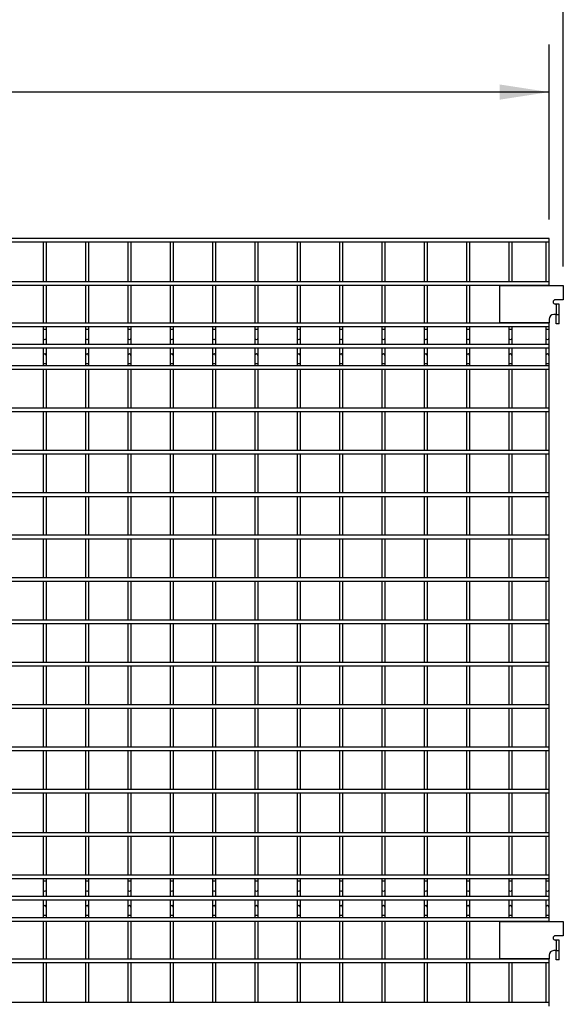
# Model space of a CAD drawing. Header units: inches. Extents: x 0.2 to 10.8, y 0.2 to 8.2.
# Tile 9 of 48: x 4.2 to 5.6, y 2.9 to 5.5. Entities that reach past the tile are written whole.
import ezdxf

# ---------------------------------------------------------------- set-up
doc = ezdxf.new("R2010")
doc.units = ezdxf.units.IN
doc.header["$MEASUREMENT"] = 0
doc.layers.add('DIMENSIONS', color=140, linetype='Continuous', lineweight=25)
doc.styles.add('SLDTEXTSTYLE0', font='TXT', dxfattribs={"width": 0.7})
doc.dimstyles.new('SLDDIMSTYLE0', dxfattribs={"dimtxt": 0.084961, "dimasz": 0.13, "dimexe": 0, "dimexo": 0.0625, "dimgap": 0.02124, "dimtad": 0, "dimtih": 1, "dimtoh": 1, "dimlfac": 18, "dimrnd": 1e-09, "dimzin": 12, "dimdsep": 46, "dimtxsty": 'SLDTEXTSTYLE0', "dimsah": 1, "dimcen": 0.09, "dimadec": 0, "dimazin": 3, "dimtfac": 1, "dimtofl": 0, "dimtmove": 0, "dimatfit": 3, "dimfxl": 0, "dimfrac": 2, "dimtolj": 1, "dimtzin": 12, "dimarcsym": 0})

# ---------------------------------------------------------------- blocks, each defined once
blk = doc.blocks.new('_D')
at = {"layer": 'DIMENSIONS'}
for p, q in [((1.7205, 4.9974), (1.7205, 5.4565)), ((5.6044, 4.9974), (5.6044, 5.4565)), ((1.7205, 5.3315), (3.3699, 5.3315)), ((3.485, 5.3315), (3.4565, 5.3315)), ((3.4565, 5.3315), (3.4565, 5.1965)), ((3.8788, 5.3315), (3.9074, 5.3315)), ((3.9074, 5.3315), (3.9074, 5.1965)), ((5.6044, 5.3315), (3.994, 5.3315)), ((3.4565, 5.1965), (3.485, 5.1965)), ((3.9074, 5.1965), (3.8788, 5.1965))]:
    blk.add_line(p, q, dxfattribs=at)
for points in [[(1.7205, 5.3315), (1.8505, 5.3115), (1.8505, 5.3515)], [(5.6044, 5.3315), (5.4744, 5.3515), (5.4744, 5.3115)]]:
    blk.add_solid(points, dxfattribs=at)
at = {"layer": 'DIMENSIONS', "char_height": 0.08333, "attachment_point": 1, "style": 'SLDTEXTSTYLE0'}
for s, insert in [('69.91', (3.5203, 5.4579)), ('1775.7', (3.485, 5.3039))]:
    blk.add_mtext(s, dxfattribs=dict(at, insert=insert))
blk = doc.blocks.new('_D_1')
at = {"layer": 'DIMENSIONS'}
for p, q in [((1.6834, 4.8741), (1.6834, 5.8372)), ((5.6416, 4.8741), (5.6416, 5.8372)), ((1.6834, 5.7122), (3.3699, 5.7122)), ((3.485, 5.7122), (3.4565, 5.7122)), ((3.4565, 5.7122), (3.4565, 5.5772)), ((3.8788, 5.7122), (3.9074, 5.7122)), ((3.9074, 5.7122), (3.9074, 5.5772)), ((5.6416, 5.7122), (3.994, 5.7122)), ((3.4565, 5.5772), (3.485, 5.5772)), ((3.9074, 5.5772), (3.8788, 5.5772))]:
    blk.add_line(p, q, dxfattribs=at)
for points in [[(1.6834, 5.7122), (1.8134, 5.6922), (1.8134, 5.7322)], [(5.6416, 5.7122), (5.5116, 5.7322), (5.5116, 5.6922)]]:
    blk.add_solid(points, dxfattribs=at)
at = {"layer": 'DIMENSIONS', "char_height": 0.08333, "attachment_point": 1, "style": 'SLDTEXTSTYLE0'}
for s, insert in [('71.25', (3.5203, 5.8386)), ('1809.7', (3.485, 5.6846))]:
    blk.add_mtext(s, dxfattribs=dict(at, insert=insert))

msp = doc.modelspace()

# ---------------------------------------------------------------- linework, layer by layer
for p, q in [((5.60442, 4.9474), (1.72053, 4.9474)), ((1.72053, 4.93851), (5.60442, 4.93851)), ((4.27608, 4.93851), (4.27608, 4.83351)), ((4.28497, 4.83351), (4.28497, 4.93851)), ((4.3872, 4.93851), (4.3872, 4.83351)), ((4.39608, 4.83351), (4.39608, 4.93851)), ((4.49831, 4.93851), (4.49831, 4.83351)), ((4.5072, 4.83351), (4.5072, 4.93851)), ((4.60942, 4.93851), (4.60942, 4.83351)), ((4.61831, 4.83351), (4.61831, 4.93851)), ((4.72053, 4.93851), (4.72053, 4.83351)), ((4.72942, 4.83351), (4.72942, 4.93851)), ((4.83164, 4.93851), (4.83164, 4.83351)), ((4.84053, 4.83351), (4.84053, 4.93851)), ((4.94275, 4.93851), (4.94275, 4.83351)), ((4.95164, 4.83351), (4.95164, 4.93851)), ((5.05386, 4.93851), (5.05386, 4.83351)), ((5.06275, 4.83351), (5.06275, 4.93851)), ((5.16497, 4.93851), (5.16497, 4.83351)), ((5.17386, 4.83351), (5.17386, 4.93851)), ((5.27608, 4.93851), (5.27608, 4.83351)), ((5.28497, 4.83351), (5.28497, 4.93851)), ((5.3872, 4.93851), (5.3872, 4.83351)), ((5.39608, 4.83351), (5.39608, 4.93851)), ((5.49831, 4.93851), (5.49831, 4.83351)), ((5.5072, 4.83351), (5.5072, 4.93851)), ((5.59553, 4.93851), (5.59553, 4.83351)), ((5.60442, 4.93851), (5.60442, 4.9474)), ((5.60442, 4.83351), (5.60442, 4.93851)), ((5.60442, 4.83351), (1.72053, 4.83351)), ((5.60442, 4.82463), (5.60442, 4.83351)), ((1.72053, 4.82463), (5.60442, 4.82463)), ((4.27608, 4.82463), (4.27608, 4.72518)), ((4.28497, 4.72518), (4.28497, 4.82463)), ((4.3872, 4.82463), (4.3872, 4.72518)), ((4.39608, 4.72518), (4.39608, 4.82463)), ((4.49831, 4.82463), (4.49831, 4.72518)), ((4.5072, 4.72518), (4.5072, 4.82463)), ((4.60942, 4.82463), (4.60942, 4.72518)), ((4.61831, 4.72518), (4.61831, 4.82463)), ((4.72053, 4.82463), (4.72053, 4.72518)), ((4.72942, 4.72518), (4.72942, 4.82463)), ((4.83164, 4.82463), (4.83164, 4.72518)), ((4.84053, 4.72518), (4.84053, 4.82463)), ((4.94275, 4.82463), (4.94275, 4.72518)), ((4.95164, 4.72518), (4.95164, 4.82463)), ((5.05386, 4.82463), (5.05386, 4.72518)), ((5.06275, 4.72518), (5.06275, 4.82463)), ((5.16497, 4.82463), (5.16497, 4.72518)), ((5.17386, 4.72518), (5.17386, 4.82463)), ((5.27608, 4.82463), (5.27608, 4.72518)), ((5.28497, 4.72518), (5.28497, 4.82463)), ((5.3872, 4.82463), (5.3872, 4.72518)), ((5.39608, 4.72518), (5.39608, 4.82463)), ((5.47492, 4.72608), (5.47492, 4.82414)), ((5.47492, 4.82414), (5.64158, 4.82414)), ((5.49831, 4.82463), (5.49831, 4.82414)), ((5.5072, 4.82414), (5.5072, 4.82463)), ((5.59553, 4.82463), (5.59553, 4.82414)), ((5.60442, 4.82414), (5.60442, 4.82463)), ((5.64158, 4.82414), (5.64158, 4.78664)), ((5.64158, 4.78664), (5.62047, 4.78664)), ((5.62292, 4.77553), (5.62047, 4.77553)), ((5.62292, 4.77553), (5.62292, 4.74775)), ((5.63036, 4.77553), (5.62292, 4.77553)), ((5.63036, 4.74775), (5.63036, 4.77553)), ((5.60442, 4.73564), (5.60442, 4.72608)), ((5.62292, 4.74775), (5.61653, 4.74775)), ((5.62292, 4.74775), (5.63036, 4.74775)), ((5.62292, 4.72342), (5.62292, 4.74775)), ((5.63036, 4.72342), (5.63036, 4.74775)), ((5.60442, 4.72518), (1.72053, 4.72518)), ((1.72053, 4.71629), (5.60442, 4.71629)), ((4.27608, 4.71629), (4.27608, 4.70885)), ((4.27608, 4.70885), (4.27608, 4.6869)), ((4.28053, 4.70885), (4.27608, 4.70885)), ((4.28497, 4.70885), (4.28053, 4.70885)), ((4.28497, 4.70885), (4.28497, 4.71629)), ((4.28497, 4.6869), (4.28497, 4.70885)), ((4.3872, 4.71629), (4.3872, 4.70885)), ((4.3872, 4.70885), (4.3872, 4.6869)), ((4.39164, 4.70885), (4.3872, 4.70885)), ((4.39608, 4.70885), (4.39164, 4.70885)), ((4.39608, 4.70885), (4.39608, 4.71629)), ((4.39608, 4.6869), (4.39608, 4.70885)), ((4.49831, 4.71629), (4.49831, 4.70885)), ((4.49831, 4.70885), (4.49831, 4.6869)), ((4.50275, 4.70885), (4.49831, 4.70885)), ((4.5072, 4.70885), (4.50275, 4.70885)), ((4.5072, 4.70885), (4.5072, 4.71629)), ((4.5072, 4.6869), (4.5072, 4.70885)), ((4.60942, 4.71629), (4.60942, 4.70885)), ((4.60942, 4.70885), (4.60942, 4.6869)), ((4.61386, 4.70885), (4.60942, 4.70885)), ((4.61831, 4.70885), (4.61386, 4.70885)), ((4.61831, 4.70885), (4.61831, 4.71629)), ((4.61831, 4.6869), (4.61831, 4.70885)), ((4.72053, 4.71629), (4.72053, 4.70885)), ((4.72053, 4.70885), (4.72053, 4.6869)), ((4.72497, 4.70885), (4.72053, 4.70885)), ((4.72942, 4.70885), (4.72497, 4.70885)), ((4.72942, 4.70885), (4.72942, 4.71629)), ((4.72942, 4.6869), (4.72942, 4.70885)), ((4.83164, 4.71629), (4.83164, 4.70885)), ((4.83164, 4.70885), (4.83164, 4.6869)), ((4.83608, 4.70885), (4.83164, 4.70885)), ((4.84053, 4.70885), (4.83608, 4.70885)), ((4.84053, 4.70885), (4.84053, 4.71629)), ((4.84053, 4.6869), (4.84053, 4.70885)), ((4.94275, 4.71629), (4.94275, 4.70885)), ((4.94275, 4.70885), (4.94275, 4.6869)), ((4.9472, 4.70885), (4.94275, 4.70885)), ((4.95164, 4.70885), (4.9472, 4.70885)), ((4.95164, 4.70885), (4.95164, 4.71629)), ((4.95164, 4.6869), (4.95164, 4.70885)), ((5.05386, 4.71629), (5.05386, 4.70885)), ((5.05386, 4.70885), (5.05386, 4.6869)), ((5.05831, 4.70885), (5.05386, 4.70885)), ((5.06275, 4.70885), (5.05831, 4.70885)), ((5.06275, 4.70885), (5.06275, 4.71629)), ((5.06275, 4.6869), (5.06275, 4.70885)), ((5.16497, 4.71629), (5.16497, 4.70885)), ((5.16497, 4.70885), (5.16497, 4.6869)), ((5.16942, 4.70885), (5.16497, 4.70885)), ((5.17386, 4.70885), (5.16942, 4.70885)), ((5.17386, 4.70885), (5.17386, 4.71629)), ((5.17386, 4.6869), (5.17386, 4.70885)), ((5.27608, 4.71629), (5.27608, 4.70885)), ((5.27608, 4.70885), (5.27608, 4.6869)), ((5.28053, 4.70885), (5.27608, 4.70885)), ((5.28497, 4.70885), (5.28053, 4.70885)), ((5.28497, 4.70885), (5.28497, 4.71629)), ((5.28497, 4.6869), (5.28497, 4.70885)), ((5.3872, 4.71629), (5.3872, 4.70885)), ((5.3872, 4.70885), (5.3872, 4.6869)), ((5.39164, 4.70885), (5.3872, 4.70885)), ((5.39608, 4.70885), (5.39164, 4.70885)), ((5.39608, 4.70885), (5.39608, 4.71629)), ((5.39608, 4.6869), (5.39608, 4.70885)), ((5.60442, 4.72608), (5.47492, 4.72608)), ((5.49831, 4.72608), (5.49831, 4.72518)), ((5.49831, 4.71629), (5.49831, 4.70885)), ((5.49831, 4.70885), (5.49831, 4.6869)), ((5.50275, 4.70885), (5.49831, 4.70885)), ((5.5072, 4.70885), (5.50275, 4.70885)), ((5.5072, 4.72518), (5.5072, 4.72608)), ((5.5072, 4.70885), (5.5072, 4.71629)), ((5.5072, 4.6869), (5.5072, 4.70885)), ((5.59553, 4.72608), (5.59553, 4.72518)), ((5.59553, 4.71629), (5.59553, 4.70885)), ((5.59553, 4.70885), (5.59553, 4.6869)), ((5.59997, 4.70885), (5.59553, 4.70885)), ((5.60442, 4.70885), (5.59997, 4.70885)), ((5.60442, 4.72518), (5.60442, 4.72608)), ((5.60442, 4.71629), (5.60442, 4.72518)), ((5.60442, 4.70885), (5.60442, 4.71629)), ((5.60442, 4.6869), (5.60442, 4.70885)), ((5.63036, 4.72342), (5.62292, 4.72342)), ((4.27608, 4.6869), (4.27608, 4.66922)), ((4.28497, 4.66922), (4.28497, 4.6869)), ((4.3872, 4.6869), (4.3872, 4.66922)), ((4.39608, 4.66922), (4.39608, 4.6869)), ((4.49831, 4.6869), (4.49831, 4.66922)), ((4.5072, 4.66922), (4.5072, 4.6869)), ((4.60942, 4.6869), (4.60942, 4.66922)), ((4.61831, 4.66922), (4.61831, 4.6869)), ((4.72053, 4.6869), (4.72053, 4.66922)), ((4.72942, 4.66922), (4.72942, 4.6869)), ((4.83164, 4.6869), (4.83164, 4.66922)), ((4.84053, 4.66922), (4.84053, 4.6869)), ((4.94275, 4.6869), (4.94275, 4.66922)), ((4.95164, 4.66922), (4.95164, 4.6869)), ((5.05386, 4.6869), (5.05386, 4.66922)), ((5.06275, 4.66922), (5.06275, 4.6869)), ((5.16497, 4.6869), (5.16497, 4.66922)), ((5.17386, 4.66922), (5.17386, 4.6869)), ((5.27608, 4.6869), (5.27608, 4.66922)), ((5.28497, 4.66922), (5.28497, 4.6869)), ((5.3872, 4.6869), (5.3872, 4.66922)), ((5.39608, 4.66922), (5.39608, 4.6869)), ((5.49831, 4.6869), (5.49831, 4.66922)), ((5.5072, 4.66922), (5.5072, 4.6869)), ((5.59553, 4.6869), (5.59553, 4.66922)), ((5.60442, 4.66922), (5.60442, 4.6869)), ((5.60442, 4.66922), (1.72053, 4.66922)), ((1.72053, 4.66034), (5.60442, 4.66034)), ((4.27608, 4.66034), (4.27608, 4.6404)), ((4.28497, 4.6404), (4.28497, 4.66034)), ((4.3872, 4.66034), (4.3872, 4.6404)), ((4.39608, 4.6404), (4.39608, 4.66034)), ((4.49831, 4.66034), (4.49831, 4.6404)), ((4.5072, 4.6404), (4.5072, 4.66034)), ((4.60942, 4.66034), (4.60942, 4.6404)), ((4.61831, 4.6404), (4.61831, 4.66034)), ((4.72053, 4.66034), (4.72053, 4.6404)), ((4.72942, 4.6404), (4.72942, 4.66034)), ((4.83164, 4.66034), (4.83164, 4.6404)), ((4.84053, 4.6404), (4.84053, 4.66034)), ((4.94275, 4.66034), (4.94275, 4.6404)), ((4.95164, 4.6404), (4.95164, 4.66034)), ((5.05386, 4.66034), (5.05386, 4.6404)), ((5.06275, 4.6404), (5.06275, 4.66034)), ((5.16497, 4.66034), (5.16497, 4.6404)), ((5.17386, 4.6404), (5.17386, 4.66034)), ((5.27608, 4.66034), (5.27608, 4.6404)), ((5.28497, 4.6404), (5.28497, 4.66034)), ((5.3872, 4.66034), (5.3872, 4.6404)), ((5.39608, 4.6404), (5.39608, 4.66034)), ((5.49831, 4.66034), (5.49831, 4.6404)), ((5.5072, 4.6404), (5.5072, 4.66034)), ((5.59553, 4.66034), (5.59553, 4.6404)), ((5.60442, 4.66034), (5.60442, 4.66922)), ((5.60442, 4.6404), (5.60442, 4.66034)), ((4.27608, 4.6404), (4.27608, 4.61846)), ((4.28497, 4.61846), (4.28497, 4.6404)), ((4.3872, 4.6404), (4.3872, 4.61846)), ((4.39608, 4.61846), (4.39608, 4.6404)), ((4.49831, 4.6404), (4.49831, 4.61846)), ((4.5072, 4.61846), (4.5072, 4.6404)), ((4.60942, 4.6404), (4.60942, 4.61846)), ((4.61831, 4.61846), (4.61831, 4.6404)), ((4.72053, 4.6404), (4.72053, 4.61846)), ((4.72942, 4.61846), (4.72942, 4.6404)), ((4.83164, 4.6404), (4.83164, 4.61846)), ((4.84053, 4.61846), (4.84053, 4.6404)), ((4.94275, 4.6404), (4.94275, 4.61846)), ((4.95164, 4.61846), (4.95164, 4.6404)), ((5.05386, 4.6404), (5.05386, 4.61846)), ((5.06275, 4.61846), (5.06275, 4.6404)), ((5.16497, 4.6404), (5.16497, 4.61846)), ((5.17386, 4.61846), (5.17386, 4.6404)), ((5.27608, 4.6404), (5.27608, 4.61846)), ((5.28497, 4.61846), (5.28497, 4.6404)), ((5.3872, 4.6404), (5.3872, 4.61846)), ((5.39608, 4.61846), (5.39608, 4.6404)), ((5.49831, 4.6404), (5.49831, 4.61846)), ((5.5072, 4.61846), (5.5072, 4.6404)), ((5.59553, 4.6404), (5.59553, 4.61846)), ((5.60442, 4.61846), (5.60442, 4.6404)), ((5.60442, 4.61327), (1.72053, 4.61327)), ((1.72053, 4.60438), (5.60442, 4.60438)), ((4.27608, 4.61846), (4.27608, 4.61327)), ((4.28497, 4.61846), (4.27608, 4.61846)), ((4.27608, 4.60438), (4.27608, 4.50216)), ((4.28497, 4.61327), (4.28497, 4.61846)), ((4.28497, 4.50216), (4.28497, 4.60438)), ((4.3872, 4.61846), (4.3872, 4.61327)), ((4.39608, 4.61846), (4.3872, 4.61846)), ((4.3872, 4.60438), (4.3872, 4.50216)), ((4.39608, 4.61327), (4.39608, 4.61846)), ((4.39608, 4.50216), (4.39608, 4.60438)), ((4.49831, 4.61846), (4.49831, 4.61327)), ((4.5072, 4.61846), (4.49831, 4.61846)), ((4.49831, 4.60438), (4.49831, 4.50216)), ((4.5072, 4.61327), (4.5072, 4.61846)), ((4.5072, 4.50216), (4.5072, 4.60438)), ((4.60942, 4.61846), (4.60942, 4.61327)), ((4.61831, 4.61846), (4.60942, 4.61846)), ((4.60942, 4.60438), (4.60942, 4.50216)), ((4.61831, 4.61327), (4.61831, 4.61846)), ((4.61831, 4.50216), (4.61831, 4.60438)), ((4.72053, 4.61846), (4.72053, 4.61327)), ((4.72942, 4.61846), (4.72053, 4.61846)), ((4.72053, 4.60438), (4.72053, 4.50216)), ((4.72942, 4.61327), (4.72942, 4.61846)), ((4.72942, 4.50216), (4.72942, 4.60438)), ((4.83164, 4.61846), (4.83164, 4.61327)), ((4.84053, 4.61846), (4.83164, 4.61846)), ((4.83164, 4.60438), (4.83164, 4.50216)), ((4.84053, 4.61327), (4.84053, 4.61846)), ((4.84053, 4.50216), (4.84053, 4.60438)), ((4.94275, 4.61846), (4.94275, 4.61327)), ((4.95164, 4.61846), (4.94275, 4.61846)), ((4.94275, 4.60438), (4.94275, 4.50216)), ((4.95164, 4.61327), (4.95164, 4.61846)), ((4.95164, 4.50216), (4.95164, 4.60438)), ((5.05386, 4.61846), (5.05386, 4.61327)), ((5.06275, 4.61846), (5.05386, 4.61846)), ((5.05386, 4.60438), (5.05386, 4.50216)), ((5.06275, 4.61327), (5.06275, 4.61846)), ((5.06275, 4.50216), (5.06275, 4.60438)), ((5.16497, 4.61846), (5.16497, 4.61327)), ((5.17386, 4.61846), (5.16497, 4.61846)), ((5.16497, 4.60438), (5.16497, 4.50216)), ((5.17386, 4.61327), (5.17386, 4.61846)), ((5.17386, 4.50216), (5.17386, 4.60438)), ((5.27608, 4.61846), (5.27608, 4.61327)), ((5.28497, 4.61846), (5.27608, 4.61846)), ((5.27608, 4.60438), (5.27608, 4.50216)), ((5.28497, 4.61327), (5.28497, 4.61846)), ((5.28497, 4.50216), (5.28497, 4.60438)), ((5.3872, 4.61846), (5.3872, 4.61327)), ((5.39608, 4.61846), (5.3872, 4.61846)), ((5.3872, 4.60438), (5.3872, 4.50216)), ((5.39608, 4.61327), (5.39608, 4.61846)), ((5.39608, 4.50216), (5.39608, 4.60438)), ((5.49831, 4.61846), (5.49831, 4.61327)), ((5.5072, 4.61846), (5.49831, 4.61846)), ((5.49831, 4.60438), (5.49831, 4.50216)), ((5.5072, 4.61327), (5.5072, 4.61846)), ((5.5072, 4.50216), (5.5072, 4.60438)), ((5.59553, 4.61846), (5.59553, 4.61327)), ((5.60442, 4.61846), (5.59553, 4.61846)), ((5.59553, 4.60438), (5.59553, 4.50216)), ((5.60442, 4.61327), (5.60442, 4.61846)), ((5.60442, 4.60438), (5.60442, 4.61327)), ((5.60442, 4.50216), (5.60442, 4.60438)), ((5.60442, 4.50216), (1.72053, 4.50216)), ((5.60442, 4.49327), (5.60442, 4.50216)), ((1.72053, 4.49327), (5.60442, 4.49327)), ((4.27608, 4.49327), (4.27608, 4.39105)), ((4.28497, 4.39105), (4.28497, 4.49327)), ((4.3872, 4.49327), (4.3872, 4.39105)), ((4.39608, 4.39105), (4.39608, 4.49327)), ((4.49831, 4.49327), (4.49831, 4.39105)), ((4.5072, 4.39105), (4.5072, 4.49327)), ((4.60942, 4.49327), (4.60942, 4.39105)), ((4.61831, 4.39105), (4.61831, 4.49327)), ((4.72053, 4.49327), (4.72053, 4.39105)), ((4.72942, 4.39105), (4.72942, 4.49327)), ((4.83164, 4.49327), (4.83164, 4.39105)), ((4.84053, 4.39105), (4.84053, 4.49327)), ((4.94275, 4.49327), (4.94275, 4.39105)), ((4.95164, 4.39105), (4.95164, 4.49327)), ((5.05386, 4.49327), (5.05386, 4.39105)), ((5.06275, 4.39105), (5.06275, 4.49327)), ((5.16497, 4.49327), (5.16497, 4.39105)), ((5.17386, 4.39105), (5.17386, 4.49327)), ((5.27608, 4.49327), (5.27608, 4.39105)), ((5.28497, 4.39105), (5.28497, 4.49327)), ((5.3872, 4.49327), (5.3872, 4.39105)), ((5.39608, 4.39105), (5.39608, 4.49327)), ((5.49831, 4.49327), (5.49831, 4.39105)), ((5.5072, 4.39105), (5.5072, 4.49327)), ((5.59553, 4.49327), (5.59553, 4.39105)), ((5.60442, 4.39105), (5.60442, 4.49327)), ((5.60442, 4.39105), (1.72053, 4.39105)), ((5.60442, 4.38216), (5.60442, 4.39105)), ((1.72053, 4.38216), (5.60442, 4.38216)), ((4.27608, 4.38216), (4.27608, 4.27993)), ((4.28497, 4.27993), (4.28497, 4.38216)), ((4.3872, 4.38216), (4.3872, 4.27993)), ((4.39608, 4.27993), (4.39608, 4.38216)), ((4.49831, 4.38216), (4.49831, 4.27993)), ((4.5072, 4.27993), (4.5072, 4.38216)), ((4.60942, 4.38216), (4.60942, 4.27993)), ((4.61831, 4.27993), (4.61831, 4.38216)), ((4.72053, 4.38216), (4.72053, 4.27993)), ((4.72942, 4.27993), (4.72942, 4.38216)), ((4.83164, 4.38216), (4.83164, 4.27993)), ((4.84053, 4.27993), (4.84053, 4.38216)), ((4.94275, 4.38216), (4.94275, 4.27993)), ((4.95164, 4.27993), (4.95164, 4.38216)), ((5.05386, 4.38216), (5.05386, 4.27993)), ((5.06275, 4.27993), (5.06275, 4.38216)), ((5.16497, 4.38216), (5.16497, 4.27993)), ((5.17386, 4.27993), (5.17386, 4.38216)), ((5.27608, 4.38216), (5.27608, 4.27993)), ((5.28497, 4.27993), (5.28497, 4.38216)), ((5.3872, 4.38216), (5.3872, 4.27993)), ((5.39608, 4.27993), (5.39608, 4.38216)), ((5.49831, 4.38216), (5.49831, 4.27993)), ((5.5072, 4.27993), (5.5072, 4.38216)), ((5.59553, 4.38216), (5.59553, 4.27993)), ((5.60442, 4.27993), (5.60442, 4.38216)), ((5.60442, 4.27993), (1.72053, 4.27993)), ((1.72053, 4.27105), (5.60442, 4.27105)), ((4.27608, 4.27105), (4.27608, 4.16882)), ((4.28497, 4.16882), (4.28497, 4.27105)), ((4.3872, 4.27105), (4.3872, 4.16882)), ((4.39608, 4.16882), (4.39608, 4.27105)), ((4.49831, 4.27105), (4.49831, 4.16882)), ((4.5072, 4.16882), (4.5072, 4.27105)), ((4.60942, 4.27105), (4.60942, 4.16882)), ((4.61831, 4.16882), (4.61831, 4.27105)), ((4.72053, 4.27105), (4.72053, 4.16882)), ((4.72942, 4.16882), (4.72942, 4.27105)), ((4.83164, 4.27105), (4.83164, 4.16882)), ((4.84053, 4.16882), (4.84053, 4.27105)), ((4.94275, 4.27105), (4.94275, 4.16882)), ((4.95164, 4.16882), (4.95164, 4.27105)), ((5.05386, 4.27105), (5.05386, 4.16882)), ((5.06275, 4.16882), (5.06275, 4.27105)), ((5.16497, 4.27105), (5.16497, 4.16882)), ((5.17386, 4.16882), (5.17386, 4.27105)), ((5.27608, 4.27105), (5.27608, 4.16882)), ((5.28497, 4.16882), (5.28497, 4.27105)), ((5.3872, 4.27105), (5.3872, 4.16882)), ((5.39608, 4.16882), (5.39608, 4.27105)), ((5.49831, 4.27105), (5.49831, 4.16882)), ((5.5072, 4.16882), (5.5072, 4.27105)), ((5.59553, 4.27105), (5.59553, 4.16882)), ((5.60442, 4.27105), (5.60442, 4.27993)), ((5.60442, 4.16882), (5.60442, 4.27105)), ((5.60442, 4.16882), (1.72053, 4.16882)), ((1.72053, 4.15993), (5.60442, 4.15993)), ((4.27608, 4.15993), (4.27608, 4.05771)), ((4.28497, 4.05771), (4.28497, 4.15993)), ((4.3872, 4.15993), (4.3872, 4.05771)), ((4.39608, 4.05771), (4.39608, 4.15993)), ((4.49831, 4.15993), (4.49831, 4.05771)), ((4.5072, 4.05771), (4.5072, 4.15993)), ((4.60942, 4.15993), (4.60942, 4.05771)), ((4.61831, 4.05771), (4.61831, 4.15993)), ((4.72053, 4.15993), (4.72053, 4.05771)), ((4.72942, 4.05771), (4.72942, 4.15993)), ((4.83164, 4.15993), (4.83164, 4.05771)), ((4.84053, 4.05771), (4.84053, 4.15993)), ((4.94275, 4.15993), (4.94275, 4.05771)), ((4.95164, 4.05771), (4.95164, 4.15993)), ((5.05386, 4.15993), (5.05386, 4.05771)), ((5.06275, 4.05771), (5.06275, 4.15993)), ((5.16497, 4.15993), (5.16497, 4.05771)), ((5.17386, 4.05771), (5.17386, 4.15993)), ((5.27608, 4.15993), (5.27608, 4.05771)), ((5.28497, 4.05771), (5.28497, 4.15993)), ((5.3872, 4.15993), (5.3872, 4.05771)), ((5.39608, 4.05771), (5.39608, 4.15993)), ((5.49831, 4.15993), (5.49831, 4.05771)), ((5.5072, 4.05771), (5.5072, 4.15993)), ((5.59553, 4.15993), (5.59553, 4.05771)), ((5.60442, 4.15993), (5.60442, 4.16882)), ((5.60442, 4.05771), (5.60442, 4.15993)), ((5.60442, 4.05771), (1.72053, 4.05771)), ((5.60442, 4.04882), (5.60442, 4.05771)), ((1.72053, 4.04882), (5.60442, 4.04882)), ((4.27608, 4.04882), (4.27608, 3.9466)), ((4.28497, 3.9466), (4.28497, 4.04882)), ((4.3872, 4.04882), (4.3872, 3.9466)), ((4.39608, 3.9466), (4.39608, 4.04882)), ((4.49831, 4.04882), (4.49831, 3.9466)), ((4.5072, 3.9466), (4.5072, 4.04882)), ((4.60942, 4.04882), (4.60942, 3.9466)), ((4.61831, 3.9466), (4.61831, 4.04882)), ((4.72053, 4.04882), (4.72053, 3.9466)), ((4.72942, 3.9466), (4.72942, 4.04882)), ((4.83164, 4.04882), (4.83164, 3.9466)), ((4.84053, 3.9466), (4.84053, 4.04882)), ((4.94275, 4.04882), (4.94275, 3.9466)), ((4.95164, 3.9466), (4.95164, 4.04882)), ((5.05386, 4.04882), (5.05386, 3.9466)), ((5.06275, 3.9466), (5.06275, 4.04882)), ((5.16497, 4.04882), (5.16497, 3.9466)), ((5.17386, 3.9466), (5.17386, 4.04882)), ((5.27608, 4.04882), (5.27608, 3.9466)), ((5.28497, 3.9466), (5.28497, 4.04882)), ((5.3872, 4.04882), (5.3872, 3.9466)), ((5.39608, 3.9466), (5.39608, 4.04882)), ((5.49831, 4.04882), (5.49831, 3.9466)), ((5.5072, 3.9466), (5.5072, 4.04882)), ((5.59553, 4.04882), (5.59553, 3.9466)), ((5.60442, 3.9466), (5.60442, 4.04882)), ((5.60442, 3.9466), (1.72053, 3.9466)), ((1.72053, 3.93771), (5.60442, 3.93771)), ((4.27608, 3.93771), (4.27608, 3.83549)), ((4.28497, 3.83549), (4.28497, 3.93771)), ((4.3872, 3.93771), (4.3872, 3.83549)), ((4.39608, 3.83549), (4.39608, 3.93771)), ((4.49831, 3.93771), (4.49831, 3.83549)), ((4.5072, 3.83549), (4.5072, 3.93771)), ((4.60942, 3.93771), (4.60942, 3.83549)), ((4.61831, 3.83549), (4.61831, 3.93771)), ((4.72053, 3.93771), (4.72053, 3.83549)), ((4.72942, 3.83549), (4.72942, 3.93771)), ((4.83164, 3.93771), (4.83164, 3.83549)), ((4.84053, 3.83549), (4.84053, 3.93771)), ((4.94275, 3.93771), (4.94275, 3.83549)), ((4.95164, 3.83549), (4.95164, 3.93771)), ((5.05386, 3.93771), (5.05386, 3.83549)), ((5.06275, 3.83549), (5.06275, 3.93771)), ((5.16497, 3.93771), (5.16497, 3.83549)), ((5.17386, 3.83549), (5.17386, 3.93771)), ((5.27608, 3.93771), (5.27608, 3.83549)), ((5.28497, 3.83549), (5.28497, 3.93771)), ((5.3872, 3.93771), (5.3872, 3.83549)), ((5.39608, 3.83549), (5.39608, 3.93771)), ((5.49831, 3.93771), (5.49831, 3.83549)), ((5.5072, 3.83549), (5.5072, 3.93771)), ((5.59553, 3.93771), (5.59553, 3.83549)), ((5.60442, 3.93771), (5.60442, 3.9466)), ((5.60442, 3.83549), (5.60442, 3.93771)), ((5.60442, 3.83549), (1.72053, 3.83549)), ((1.72053, 3.8266), (5.60442, 3.8266)), ((4.27608, 3.8266), (4.27608, 3.72438)), ((4.28497, 3.72438), (4.28497, 3.8266)), ((4.3872, 3.8266), (4.3872, 3.72438)), ((4.39608, 3.72438), (4.39608, 3.8266)), ((4.49831, 3.8266), (4.49831, 3.72438)), ((4.5072, 3.72438), (4.5072, 3.8266)), ((4.60942, 3.8266), (4.60942, 3.72438)), ((4.61831, 3.72438), (4.61831, 3.8266)), ((4.72053, 3.8266), (4.72053, 3.72438)), ((4.72942, 3.72438), (4.72942, 3.8266)), ((4.83164, 3.8266), (4.83164, 3.72438)), ((4.84053, 3.72438), (4.84053, 3.8266)), ((4.94275, 3.8266), (4.94275, 3.72438)), ((4.95164, 3.72438), (4.95164, 3.8266)), ((5.05386, 3.8266), (5.05386, 3.72438)), ((5.06275, 3.72438), (5.06275, 3.8266)), ((5.16497, 3.8266), (5.16497, 3.72438)), ((5.17386, 3.72438), (5.17386, 3.8266)), ((5.27608, 3.8266), (5.27608, 3.72438)), ((5.28497, 3.72438), (5.28497, 3.8266)), ((5.3872, 3.8266), (5.3872, 3.72438)), ((5.39608, 3.72438), (5.39608, 3.8266)), ((5.49831, 3.8266), (5.49831, 3.72438)), ((5.5072, 3.72438), (5.5072, 3.8266)), ((5.59553, 3.8266), (5.59553, 3.72438)), ((5.60442, 3.8266), (5.60442, 3.83549)), ((5.60442, 3.72438), (5.60442, 3.8266)), ((5.60442, 3.72438), (1.72053, 3.72438)), ((5.60442, 3.71549), (5.60442, 3.72438)), ((1.72053, 3.71549), (5.60442, 3.71549)), ((4.27608, 3.71549), (4.27608, 3.61327)), ((4.28497, 3.61327), (4.28497, 3.71549)), ((4.3872, 3.71549), (4.3872, 3.61327)), ((4.39608, 3.61327), (4.39608, 3.71549)), ((4.49831, 3.71549), (4.49831, 3.61327)), ((4.5072, 3.61327), (4.5072, 3.71549)), ((4.60942, 3.71549), (4.60942, 3.61327)), ((4.61831, 3.61327), (4.61831, 3.71549)), ((4.72053, 3.71549), (4.72053, 3.61327)), ((4.72942, 3.61327), (4.72942, 3.71549)), ((4.83164, 3.71549), (4.83164, 3.61327)), ((4.84053, 3.61327), (4.84053, 3.71549)), ((4.94275, 3.71549), (4.94275, 3.61327)), ((4.95164, 3.61327), (4.95164, 3.71549)), ((5.05386, 3.71549), (5.05386, 3.61327)), ((5.06275, 3.61327), (5.06275, 3.71549)), ((5.16497, 3.71549), (5.16497, 3.61327)), ((5.17386, 3.61327), (5.17386, 3.71549)), ((5.27608, 3.71549), (5.27608, 3.61327)), ((5.28497, 3.61327), (5.28497, 3.71549)), ((5.3872, 3.71549), (5.3872, 3.61327)), ((5.39608, 3.61327), (5.39608, 3.71549)), ((5.49831, 3.71549), (5.49831, 3.61327)), ((5.5072, 3.61327), (5.5072, 3.71549)), ((5.59553, 3.71549), (5.59553, 3.61327)), ((5.60442, 3.61327), (5.60442, 3.71549)), ((5.60442, 3.61327), (1.72053, 3.61327)), ((1.72053, 3.60438), (5.60442, 3.60438)), ((4.27608, 3.60438), (4.27608, 3.50216)), ((4.28497, 3.50216), (4.28497, 3.60438)), ((4.3872, 3.60438), (4.3872, 3.50216)), ((4.39608, 3.50216), (4.39608, 3.60438)), ((4.49831, 3.60438), (4.49831, 3.50216)), ((4.5072, 3.50216), (4.5072, 3.60438)), ((4.60942, 3.60438), (4.60942, 3.50216)), ((4.61831, 3.50216), (4.61831, 3.60438)), ((4.72053, 3.60438), (4.72053, 3.50216)), ((4.72942, 3.50216), (4.72942, 3.60438)), ((4.83164, 3.60438), (4.83164, 3.50216)), ((4.84053, 3.50216), (4.84053, 3.60438)), ((4.94275, 3.60438), (4.94275, 3.50216)), ((4.95164, 3.50216), (4.95164, 3.60438)), ((5.05386, 3.60438), (5.05386, 3.50216)), ((5.06275, 3.50216), (5.06275, 3.60438)), ((5.16497, 3.60438), (5.16497, 3.50216)), ((5.17386, 3.50216), (5.17386, 3.60438)), ((5.27608, 3.60438), (5.27608, 3.50216)), ((5.28497, 3.50216), (5.28497, 3.60438)), ((5.3872, 3.60438), (5.3872, 3.50216)), ((5.39608, 3.50216), (5.39608, 3.60438)), ((5.49831, 3.60438), (5.49831, 3.50216)), ((5.5072, 3.50216), (5.5072, 3.60438)), ((5.59553, 3.60438), (5.59553, 3.50216)), ((5.60442, 3.60438), (5.60442, 3.61327)), ((5.60442, 3.50216), (5.60442, 3.60438)), ((5.60442, 3.50216), (1.72053, 3.50216)), ((1.72053, 3.49327), (5.60442, 3.49327)), ((4.27608, 3.49327), (4.27608, 3.38827)), ((4.28497, 3.38827), (4.28497, 3.49327)), ((4.3872, 3.49327), (4.3872, 3.38827)), ((4.39608, 3.38827), (4.39608, 3.49327)), ((4.49831, 3.49327), (4.49831, 3.38827)), ((4.5072, 3.38827), (4.5072, 3.49327)), ((4.60942, 3.49327), (4.60942, 3.38827)), ((4.61831, 3.38827), (4.61831, 3.49327)), ((4.72053, 3.49327), (4.72053, 3.38827)), ((4.72942, 3.38827), (4.72942, 3.49327)), ((4.83164, 3.49327), (4.83164, 3.38827)), ((4.84053, 3.38827), (4.84053, 3.49327)), ((4.94275, 3.49327), (4.94275, 3.38827)), ((4.95164, 3.38827), (4.95164, 3.49327)), ((5.05386, 3.49327), (5.05386, 3.38827)), ((5.06275, 3.38827), (5.06275, 3.49327)), ((5.16497, 3.49327), (5.16497, 3.38827)), ((5.17386, 3.38827), (5.17386, 3.49327)), ((5.27608, 3.49327), (5.27608, 3.38827)), ((5.28497, 3.38827), (5.28497, 3.49327)), ((5.3872, 3.49327), (5.3872, 3.38827)), ((5.39608, 3.38827), (5.39608, 3.49327)), ((5.49831, 3.49327), (5.49831, 3.38827)), ((5.5072, 3.38827), (5.5072, 3.49327)), ((5.59553, 3.49327), (5.59553, 3.38827)), ((5.60442, 3.49327), (5.60442, 3.50216)), ((5.60442, 3.38827), (5.60442, 3.49327)), ((5.60442, 3.38827), (1.72053, 3.38827)), ((5.60442, 3.37938), (5.60442, 3.38827)), ((1.72053, 3.37938), (5.60442, 3.37938)), ((4.27608, 3.37938), (4.27608, 3.27716)), ((4.28497, 3.27716), (4.28497, 3.37938)), ((4.3872, 3.37938), (4.3872, 3.27716)), ((4.39608, 3.27716), (4.39608, 3.37938)), ((4.49831, 3.37938), (4.49831, 3.27716)), ((4.5072, 3.27716), (4.5072, 3.37938)), ((4.60942, 3.37938), (4.60942, 3.27716)), ((4.61831, 3.27716), (4.61831, 3.37938)), ((4.72053, 3.37938), (4.72053, 3.27716)), ((4.72942, 3.27716), (4.72942, 3.37938)), ((4.83164, 3.37938), (4.83164, 3.27716)), ((4.84053, 3.27716), (4.84053, 3.37938)), ((4.94275, 3.37938), (4.94275, 3.27716)), ((4.95164, 3.27716), (4.95164, 3.37938)), ((5.05386, 3.37938), (5.05386, 3.27716)), ((5.06275, 3.27716), (5.06275, 3.37938)), ((5.16497, 3.37938), (5.16497, 3.27716)), ((5.17386, 3.27716), (5.17386, 3.37938)), ((5.27608, 3.37938), (5.27608, 3.27716)), ((5.28497, 3.27716), (5.28497, 3.37938)), ((5.3872, 3.37938), (5.3872, 3.27716)), ((5.39608, 3.27716), (5.39608, 3.37938)), ((5.49831, 3.37938), (5.49831, 3.27716)), ((5.5072, 3.27716), (5.5072, 3.37938)), ((5.59553, 3.37938), (5.59553, 3.27716)), ((5.60442, 3.27716), (5.60442, 3.37938)), ((5.60442, 3.27716), (1.72053, 3.27716)), ((1.72053, 3.26827), (5.60442, 3.26827)), ((4.27608, 3.26827), (4.27608, 3.26163)), ((4.27608, 3.26163), (4.27608, 3.23968)), ((4.28053, 3.26163), (4.27608, 3.26163)), ((4.28497, 3.26163), (4.28053, 3.26163)), ((4.28497, 3.26163), (4.28497, 3.26827)), ((4.28497, 3.23968), (4.28497, 3.26163)), ((4.3872, 3.26827), (4.3872, 3.26163)), ((4.3872, 3.26163), (4.3872, 3.23968)), ((4.39164, 3.26163), (4.3872, 3.26163)), ((4.39608, 3.26163), (4.39164, 3.26163)), ((4.39608, 3.26163), (4.39608, 3.26827)), ((4.39608, 3.23968), (4.39608, 3.26163)), ((4.49831, 3.26827), (4.49831, 3.26163)), ((4.49831, 3.26163), (4.49831, 3.23968)), ((4.50275, 3.26163), (4.49831, 3.26163)), ((4.5072, 3.26163), (4.50275, 3.26163)), ((4.5072, 3.26163), (4.5072, 3.26827)), ((4.5072, 3.23968), (4.5072, 3.26163)), ((4.60942, 3.26827), (4.60942, 3.26163)), ((4.60942, 3.26163), (4.60942, 3.23968)), ((4.61386, 3.26163), (4.60942, 3.26163)), ((4.61831, 3.26163), (4.61386, 3.26163)), ((4.61831, 3.26163), (4.61831, 3.26827)), ((4.61831, 3.23968), (4.61831, 3.26163)), ((4.72053, 3.26827), (4.72053, 3.26163)), ((4.72053, 3.26163), (4.72053, 3.23968)), ((4.72497, 3.26163), (4.72053, 3.26163)), ((4.72942, 3.26163), (4.72497, 3.26163)), ((4.72942, 3.26163), (4.72942, 3.26827)), ((4.72942, 3.23968), (4.72942, 3.26163)), ((4.83164, 3.26827), (4.83164, 3.26163)), ((4.83164, 3.26163), (4.83164, 3.23968)), ((4.83608, 3.26163), (4.83164, 3.26163)), ((4.84053, 3.26163), (4.83608, 3.26163)), ((4.84053, 3.26163), (4.84053, 3.26827)), ((4.84053, 3.23968), (4.84053, 3.26163)), ((4.94275, 3.26827), (4.94275, 3.26163)), ((4.94275, 3.26163), (4.94275, 3.23968)), ((4.9472, 3.26163), (4.94275, 3.26163)), ((4.95164, 3.26163), (4.9472, 3.26163)), ((4.95164, 3.26163), (4.95164, 3.26827)), ((4.95164, 3.23968), (4.95164, 3.26163)), ((5.05386, 3.26827), (5.05386, 3.26163)), ((5.05386, 3.26163), (5.05386, 3.23968)), ((5.05831, 3.26163), (5.05386, 3.26163)), ((5.06275, 3.26163), (5.05831, 3.26163)), ((5.06275, 3.26163), (5.06275, 3.26827)), ((5.06275, 3.23968), (5.06275, 3.26163)), ((5.16497, 3.26827), (5.16497, 3.26163)), ((5.16497, 3.26163), (5.16497, 3.23968)), ((5.16942, 3.26163), (5.16497, 3.26163)), ((5.17386, 3.26163), (5.16942, 3.26163)), ((5.17386, 3.26163), (5.17386, 3.26827)), ((5.17386, 3.23968), (5.17386, 3.26163)), ((5.27608, 3.26827), (5.27608, 3.26163)), ((5.27608, 3.26163), (5.27608, 3.23968)), ((5.28053, 3.26163), (5.27608, 3.26163)), ((5.28497, 3.26163), (5.28053, 3.26163)), ((5.28497, 3.26163), (5.28497, 3.26827)), ((5.28497, 3.23968), (5.28497, 3.26163)), ((5.3872, 3.26827), (5.3872, 3.26163)), ((5.3872, 3.26163), (5.3872, 3.23968)), ((5.39164, 3.26163), (5.3872, 3.26163)), ((5.39608, 3.26163), (5.39164, 3.26163)), ((5.39608, 3.26163), (5.39608, 3.26827)), ((5.39608, 3.23968), (5.39608, 3.26163)), ((5.49831, 3.26827), (5.49831, 3.26163)), ((5.49831, 3.26163), (5.49831, 3.23968)), ((5.50275, 3.26163), (5.49831, 3.26163)), ((5.5072, 3.26163), (5.50275, 3.26163)), ((5.5072, 3.26163), (5.5072, 3.26827)), ((5.5072, 3.23968), (5.5072, 3.26163)), ((5.59553, 3.26827), (5.59553, 3.26163)), ((5.59553, 3.26163), (5.59553, 3.23968)), ((5.59997, 3.26163), (5.59553, 3.26163)), ((5.60442, 3.26163), (5.59997, 3.26163)), ((5.60442, 3.26827), (5.60442, 3.27716)), ((5.60442, 3.26163), (5.60442, 3.26827)), ((5.60442, 3.23968), (5.60442, 3.26163)), ((4.27608, 3.23968), (4.27608, 3.2212)), ((4.28497, 3.2212), (4.28497, 3.23968)), ((4.3872, 3.23968), (4.3872, 3.2212)), ((4.39608, 3.2212), (4.39608, 3.23968)), ((4.49831, 3.23968), (4.49831, 3.2212)), ((4.5072, 3.2212), (4.5072, 3.23968)), ((4.60942, 3.23968), (4.60942, 3.2212)), ((4.61831, 3.2212), (4.61831, 3.23968)), ((4.72053, 3.23968), (4.72053, 3.2212)), ((4.72942, 3.2212), (4.72942, 3.23968)), ((4.83164, 3.23968), (4.83164, 3.2212)), ((4.84053, 3.2212), (4.84053, 3.23968)), ((4.94275, 3.23968), (4.94275, 3.2212)), ((4.95164, 3.2212), (4.95164, 3.23968)), ((5.05386, 3.23968), (5.05386, 3.2212)), ((5.06275, 3.2212), (5.06275, 3.23968)), ((5.16497, 3.23968), (5.16497, 3.2212)), ((5.17386, 3.2212), (5.17386, 3.23968)), ((5.27608, 3.23968), (5.27608, 3.2212)), ((5.28497, 3.2212), (5.28497, 3.23968)), ((5.3872, 3.23968), (5.3872, 3.2212)), ((5.39608, 3.2212), (5.39608, 3.23968)), ((5.49831, 3.23968), (5.49831, 3.2212)), ((5.5072, 3.2212), (5.5072, 3.23968)), ((5.59553, 3.23968), (5.59553, 3.2212)), ((5.60442, 3.2212), (5.60442, 3.23968)), ((5.60442, 3.2212), (1.72053, 3.2212)), ((1.72053, 3.21231), (5.60442, 3.21231)), ((4.27608, 3.21231), (4.27608, 3.19318)), ((4.28497, 3.19318), (4.28497, 3.21231)), ((4.3872, 3.21231), (4.3872, 3.19318)), ((4.39608, 3.19318), (4.39608, 3.21231)), ((4.49831, 3.21231), (4.49831, 3.19318)), ((4.5072, 3.19318), (4.5072, 3.21231)), ((4.60942, 3.21231), (4.60942, 3.19318)), ((4.61831, 3.19318), (4.61831, 3.21231)), ((4.72053, 3.21231), (4.72053, 3.19318)), ((4.72942, 3.19318), (4.72942, 3.21231)), ((4.83164, 3.21231), (4.83164, 3.19318)), ((4.84053, 3.19318), (4.84053, 3.21231)), ((4.94275, 3.21231), (4.94275, 3.19318)), ((4.95164, 3.19318), (4.95164, 3.21231)), ((5.05386, 3.21231), (5.05386, 3.19318)), ((5.06275, 3.19318), (5.06275, 3.21231)), ((5.16497, 3.21231), (5.16497, 3.19318)), ((5.17386, 3.19318), (5.17386, 3.21231)), ((5.27608, 3.21231), (5.27608, 3.19318)), ((5.28497, 3.19318), (5.28497, 3.21231)), ((5.3872, 3.21231), (5.3872, 3.19318)), ((5.39608, 3.19318), (5.39608, 3.21231)), ((5.49831, 3.21231), (5.49831, 3.19318)), ((5.5072, 3.19318), (5.5072, 3.21231)), ((5.59553, 3.21231), (5.59553, 3.19318)), ((5.60442, 3.21231), (5.60442, 3.2212)), ((5.60442, 3.19318), (5.60442, 3.21231)), ((4.27608, 3.19318), (4.27608, 3.17124)), ((4.28497, 3.17124), (4.28497, 3.19318)), ((4.3872, 3.19318), (4.3872, 3.17124)), ((4.39608, 3.17124), (4.39608, 3.19318)), ((4.49831, 3.19318), (4.49831, 3.17124)), ((4.5072, 3.17124), (4.5072, 3.19318)), ((4.60942, 3.19318), (4.60942, 3.17124)), ((4.61831, 3.17124), (4.61831, 3.19318)), ((4.72053, 3.19318), (4.72053, 3.17124)), ((4.72942, 3.17124), (4.72942, 3.19318)), ((4.83164, 3.19318), (4.83164, 3.17124)), ((4.84053, 3.17124), (4.84053, 3.19318)), ((4.94275, 3.19318), (4.94275, 3.17124)), ((4.95164, 3.17124), (4.95164, 3.19318)), ((5.05386, 3.19318), (5.05386, 3.17124)), ((5.06275, 3.17124), (5.06275, 3.19318)), ((5.16497, 3.19318), (5.16497, 3.17124)), ((5.17386, 3.17124), (5.17386, 3.19318)), ((5.27608, 3.19318), (5.27608, 3.17124)), ((5.28497, 3.17124), (5.28497, 3.19318)), ((5.3872, 3.19318), (5.3872, 3.17124)), ((5.39608, 3.17124), (5.39608, 3.19318)), ((5.49831, 3.19318), (5.49831, 3.17124)), ((5.5072, 3.17124), (5.5072, 3.19318)), ((5.59553, 3.19318), (5.59553, 3.17124)), ((5.60442, 3.17124), (5.60442, 3.19318)), ((5.60442, 3.16524), (1.72053, 3.16524)), ((1.72053, 3.15636), (5.60442, 3.15636)), ((4.27608, 3.17124), (4.27608, 3.16524)), ((4.28497, 3.17124), (4.27608, 3.17124)), ((4.27608, 3.15636), (4.27608, 3.05691)), ((4.28497, 3.16524), (4.28497, 3.17124)), ((4.28497, 3.05691), (4.28497, 3.15636)), ((4.3872, 3.17124), (4.3872, 3.16524)), ((4.39608, 3.17124), (4.3872, 3.17124)), ((4.3872, 3.15636), (4.3872, 3.05691)), ((4.39608, 3.16524), (4.39608, 3.17124)), ((4.39608, 3.05691), (4.39608, 3.15636)), ((4.49831, 3.17124), (4.49831, 3.16524)), ((4.5072, 3.17124), (4.49831, 3.17124)), ((4.49831, 3.15636), (4.49831, 3.05691)), ((4.5072, 3.16524), (4.5072, 3.17124)), ((4.5072, 3.05691), (4.5072, 3.15636)), ((4.60942, 3.17124), (4.60942, 3.16524)), ((4.61831, 3.17124), (4.60942, 3.17124)), ((4.60942, 3.15636), (4.60942, 3.05691)), ((4.61831, 3.16524), (4.61831, 3.17124)), ((4.61831, 3.05691), (4.61831, 3.15636)), ((4.72053, 3.17124), (4.72053, 3.16524)), ((4.72942, 3.17124), (4.72053, 3.17124)), ((4.72053, 3.15636), (4.72053, 3.05691)), ((4.72942, 3.16524), (4.72942, 3.17124)), ((4.72942, 3.05691), (4.72942, 3.15636)), ((4.83164, 3.17124), (4.83164, 3.16524)), ((4.84053, 3.17124), (4.83164, 3.17124)), ((4.83164, 3.15636), (4.83164, 3.05691)), ((4.84053, 3.16524), (4.84053, 3.17124)), ((4.84053, 3.05691), (4.84053, 3.15636)), ((4.94275, 3.17124), (4.94275, 3.16524)), ((4.95164, 3.17124), (4.94275, 3.17124)), ((4.94275, 3.15636), (4.94275, 3.05691)), ((4.95164, 3.16524), (4.95164, 3.17124)), ((4.95164, 3.05691), (4.95164, 3.15636)), ((5.05386, 3.17124), (5.05386, 3.16524)), ((5.06275, 3.17124), (5.05386, 3.17124)), ((5.05386, 3.15636), (5.05386, 3.05691)), ((5.06275, 3.16524), (5.06275, 3.17124)), ((5.06275, 3.05691), (5.06275, 3.15636)), ((5.16497, 3.17124), (5.16497, 3.16524)), ((5.17386, 3.17124), (5.16497, 3.17124)), ((5.16497, 3.15636), (5.16497, 3.05691)), ((5.17386, 3.16524), (5.17386, 3.17124)), ((5.17386, 3.05691), (5.17386, 3.15636)), ((5.27608, 3.17124), (5.27608, 3.16524)), ((5.28497, 3.17124), (5.27608, 3.17124)), ((5.27608, 3.15636), (5.27608, 3.05691)), ((5.28497, 3.16524), (5.28497, 3.17124)), ((5.28497, 3.05691), (5.28497, 3.15636)), ((5.3872, 3.17124), (5.3872, 3.16524)), ((5.39608, 3.17124), (5.3872, 3.17124)), ((5.3872, 3.15636), (5.3872, 3.05691)), ((5.39608, 3.16524), (5.39608, 3.17124)), ((5.39608, 3.05691), (5.39608, 3.15636)), ((5.47492, 3.05768), (5.47492, 3.15574)), ((5.47492, 3.15574), (5.64158, 3.15574)), ((5.49831, 3.17124), (5.49831, 3.16524)), ((5.5072, 3.17124), (5.49831, 3.17124)), ((5.49831, 3.15636), (5.49831, 3.15574)), ((5.5072, 3.16524), (5.5072, 3.17124)), ((5.5072, 3.15574), (5.5072, 3.15636)), ((5.59553, 3.17124), (5.59553, 3.16524)), ((5.60442, 3.17124), (5.59553, 3.17124)), ((5.59553, 3.15636), (5.59553, 3.15574)), ((5.60442, 3.16524), (5.60442, 3.17124)), ((5.60442, 3.15636), (5.60442, 3.16524)), ((5.60442, 3.15574), (5.60442, 3.15636)), ((5.64158, 3.15574), (5.64158, 3.11824)), ((5.64158, 3.11824), (5.62047, 3.11824)), ((5.62292, 3.10713), (5.62047, 3.10713)), ((5.62292, 3.10713), (5.62292, 3.07935)), ((5.63036, 3.10713), (5.62292, 3.10713)), ((5.63036, 3.07935), (5.63036, 3.10713)), ((5.62292, 3.07935), (5.61653, 3.07935)), ((5.62292, 3.07935), (5.63036, 3.07935)), ((5.62292, 3.05501), (5.62292, 3.07935)), ((5.63036, 3.05501), (5.63036, 3.07935)), ((5.60442, 3.05691), (1.72053, 3.05691)), ((1.72053, 3.04802), (5.60442, 3.04802)), ((4.27608, 3.04802), (4.27608, 2.94302)), ((4.28497, 2.94302), (4.28497, 3.04802)), ((4.3872, 3.04802), (4.3872, 2.94302)), ((4.39608, 2.94302), (4.39608, 3.04802)), ((4.49831, 3.04802), (4.49831, 2.94302)), ((4.5072, 2.94302), (4.5072, 3.04802)), ((4.60942, 3.04802), (4.60942, 2.94302)), ((4.61831, 2.94302), (4.61831, 3.04802)), ((4.72053, 3.04802), (4.72053, 2.94302)), ((4.72942, 2.94302), (4.72942, 3.04802)), ((4.83164, 3.04802), (4.83164, 2.94302)), ((4.84053, 2.94302), (4.84053, 3.04802)), ((4.94275, 3.04802), (4.94275, 2.94302)), ((4.95164, 2.94302), (4.95164, 3.04802)), ((5.05386, 3.04802), (5.05386, 2.94302)), ((5.06275, 2.94302), (5.06275, 3.04802)), ((5.16497, 3.04802), (5.16497, 2.94302)), ((5.17386, 2.94302), (5.17386, 3.04802)), ((5.27608, 3.04802), (5.27608, 2.94302)), ((5.28497, 2.94302), (5.28497, 3.04802)), ((5.3872, 3.04802), (5.3872, 2.94302)), ((5.39608, 2.94302), (5.39608, 3.04802)), ((5.60442, 3.05768), (5.47492, 3.05768)), ((5.49831, 3.05768), (5.49831, 3.05691)), ((5.49831, 3.04802), (5.49831, 2.94302)), ((5.5072, 3.05691), (5.5072, 3.05768)), ((5.5072, 2.94302), (5.5072, 3.04802)), ((5.59553, 3.05768), (5.59553, 3.05691)), ((5.59553, 3.04802), (5.59553, 2.94302)), ((5.60442, 3.06724), (5.60442, 3.05768)), ((5.60442, 3.05691), (5.60442, 3.05768)), ((5.60442, 3.04802), (5.60442, 3.05691)), ((5.60442, 2.94302), (5.60442, 3.04802)), ((5.63036, 3.05501), (5.62292, 3.05501)), ((5.60442, 2.94302), (1.72053, 2.94302)), ((5.60442, 2.93413), (5.60442, 2.94302))]:
    msp.add_line(p, q)
for centre, radius, start, end in [((5.62047, 4.78108), 0.00556, 90, 270), ((5.61653, 4.73564), 0.01211, 90, 180), ((4.28053, 4.6869), 0.00444, 180, 0), ((4.39164, 4.6869), 0.00444, 180, 0), ((4.50275, 4.6869), 0.00444, 180, 0), ((4.61386, 4.6869), 0.00444, 180, 0), ((4.72497, 4.6869), 0.00444, 180, 0), ((4.83608, 4.6869), 0.00444, 180, 0), ((4.9472, 4.6869), 0.00444, 180, 0), ((5.05831, 4.6869), 0.00444, 180, 0), ((5.16942, 4.6869), 0.00444, 180, 0), ((5.28053, 4.6869), 0.00444, 180, 0), ((5.39164, 4.6869), 0.00444, 180, 0), ((5.50275, 4.6869), 0.00444, 180, 0), ((5.59997, 4.6869), 0.00444, 180, 0), ((4.28053, 4.6404), 0.00444, 90, 180), ((4.28053, 4.6404), 0.00444, 0, 90), ((4.39164, 4.6404), 0.00444, 90, 180), ((4.39164, 4.6404), 0.00444, 0, 90), ((4.50275, 4.6404), 0.00444, 90, 180), ((4.50275, 4.6404), 0.00444, 0, 90), ((4.61386, 4.6404), 0.00444, 90, 180), ((4.61386, 4.6404), 0.00444, 0, 90), ((4.72497, 4.6404), 0.00444, 90, 180), ((4.72497, 4.6404), 0.00444, 0, 90), ((4.83608, 4.6404), 0.00444, 90, 180), ((4.83608, 4.6404), 0.00444, 0, 90), ((4.9472, 4.6404), 0.00444, 90, 180), ((4.9472, 4.6404), 0.00444, 0, 90), ((5.05831, 4.6404), 0.00444, 90, 180), ((5.05831, 4.6404), 0.00444, 0, 90), ((5.16942, 4.6404), 0.00444, 90, 180), ((5.16942, 4.6404), 0.00444, 0, 90), ((5.28053, 4.6404), 0.00444, 90, 180), ((5.28053, 4.6404), 0.00444, 0, 90), ((5.39164, 4.6404), 0.00444, 90, 180), ((5.39164, 4.6404), 0.00444, 0, 90), ((5.50275, 4.6404), 0.00444, 90, 180), ((5.50275, 4.6404), 0.00444, 0, 90), ((5.59997, 4.6404), 0.00444, 90, 180), ((5.59997, 4.6404), 0.00444, 0, 90), ((4.28053, 3.23968), 0.00444, 180, 0), ((4.39164, 3.23968), 0.00444, 180, 0), ((4.50275, 3.23968), 0.00444, 180, 0), ((4.61386, 3.23968), 0.00444, 180, 0), ((4.72497, 3.23968), 0.00444, 180, 0), ((4.83608, 3.23968), 0.00444, 180, 0), ((4.9472, 3.23968), 0.00444, 180, 0), ((5.05831, 3.23968), 0.00444, 180, 0), ((5.16942, 3.23968), 0.00444, 180, 0), ((5.28053, 3.23968), 0.00444, 180, 0), ((5.39164, 3.23968), 0.00444, 180, 0), ((5.50275, 3.23968), 0.00444, 180, 0), ((5.59997, 3.23968), 0.00444, 180, 0), ((4.28053, 3.19318), 0.00444, 90, 180), ((4.28053, 3.19318), 0.00444, 0, 90), ((4.39164, 3.19318), 0.00444, 90, 180), ((4.39164, 3.19318), 0.00444, 0, 90), ((4.50275, 3.19318), 0.00444, 90, 180), ((4.50275, 3.19318), 0.00444, 0, 90), ((4.61386, 3.19318), 0.00444, 90, 180), ((4.61386, 3.19318), 0.00444, 0, 90), ((4.72497, 3.19318), 0.00444, 90, 180), ((4.72497, 3.19318), 0.00444, 0, 90), ((4.83608, 3.19318), 0.00444, 90, 180), ((4.83608, 3.19318), 0.00444, 0, 90), ((4.9472, 3.19318), 0.00444, 90, 180), ((4.9472, 3.19318), 0.00444, 0, 90), ((5.05831, 3.19318), 0.00444, 90, 180), ((5.05831, 3.19318), 0.00444, 0, 90), ((5.16942, 3.19318), 0.00444, 90, 180), ((5.16942, 3.19318), 0.00444, 0, 90), ((5.28053, 3.19318), 0.00444, 90, 180), ((5.28053, 3.19318), 0.00444, 0, 90), ((5.39164, 3.19318), 0.00444, 90, 180), ((5.39164, 3.19318), 0.00444, 0, 90), ((5.50275, 3.19318), 0.00444, 90, 180), ((5.50275, 3.19318), 0.00444, 0, 90), ((5.59997, 3.19318), 0.00444, 90, 180), ((5.59997, 3.19318), 0.00444, 0, 90), ((5.62047, 3.11268), 0.00556, 90, 270), ((5.61653, 3.06724), 0.01211, 90, 180)]:
    msp.add_arc(centre, radius, start, end)

# ---------------------------------------------------------------- dimensions: what is measured, and where the dimension line sits
at = {"layer": 'DIMENSIONS'}
for base, p1, p2, picture, middle in [((5.64158, 5.7122), (1.68336, 4.82414), (5.64158, 4.82414), '_D_1', (3.68191, 5.7122)), ((1.72053, 5.3315), (5.60442, 4.9474), (1.72053, 4.9474), '_D', (3.68191, 5.3315))]:
    dim = msp.add_linear_dim(base=base, p1=p1, p2=p2, dimstyle='SLDDIMSTYLE0', dxfattribs=at)
    dim.commit()
    dim.dimension.update_dxf_attribs({"geometry": picture, "text_midpoint": middle, "dimtype": 160})

doc.saveas('drawing.dxf')
